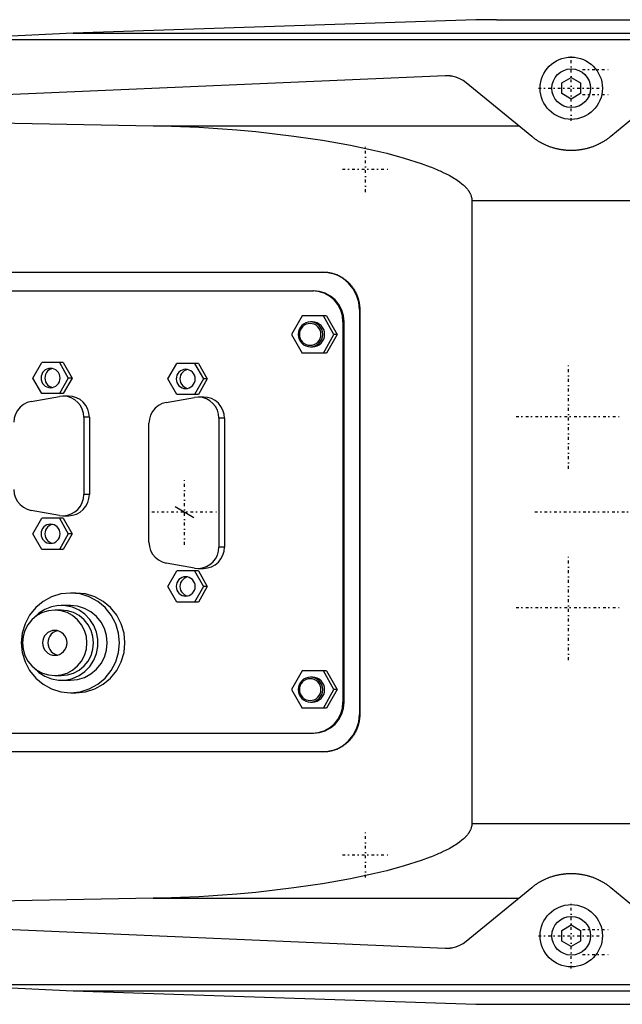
# Model space of a CAD drawing. Extents: x -706 to 181, y -120 to 120.
# Tile 3 of 5: x -413 to -317, y -79 to 79. Entities that reach past the tile are written whole.
import ezdxf

# ---------------------------------------------------------------- set-up
doc = ezdxf.new("R2010")
doc.units = 0
doc.linetypes.add('CENTER', pattern=[1.5, 0.45, -0.5, 0.05, -0.5])
for name, color, linetype in [('AM_0', 7, 'CONTINUOUS'), ('AM_10', 7, 'CONTINUOUS'), ('AM_7', 7, 'CENTER')]:
    doc.layers.add(name, color=color, linetype=linetype)

msp = doc.modelspace()

# ---------------------------------------------------------------- linework, layer by layer
at = {"layer": 'AM_0', "color": 7, "linetype": 'CONTINUOUS'}
for p, q in [((-337, 79), (-207, 79)), ((-337, 79), (-337, 78.97)), ((-340.31, 78.97), (-404.88, 76.83)), ((-337, 78.97), (-340.31, 78.97)), ((-404.88, 76.83), (-425.92, 75.83)), ((-404.88, 76.83), (-188.61, 76.83)), ((-425.92, 75.83), (-184.85, 75.83)), ((-345.22, 70), (-575.22, 60)), ((-326.5, 68.87), (-325, 69.73)), ((-325, 69.73), (-323.5, 68.87)), ((-331.34, 60.27), (-341.83, 68.87)), ((-326.5, 67.13), (-326.5, 68.87)), ((-323.5, 68.87), (-323.5, 67.13)), ((-308.17, 68.87), (-318.66, 60.27)), ((-325, 66.27), (-326.5, 67.13)), ((-323.5, 67.13), (-325, 66.27)), ((-489.33, 63.73), (-392.03, 61.98)), ((-392.03, 61.98), (-333.43, 61.98)), ((-340.94, 50), (-213.33, 50)), ((-340.94, 50), (-340.94, -50)), ((-461.38, 38.5), (-364.78, 38.5)), ((-460.08, 35.5), (-366.35, 35.5)), ((-358.96, 32.5), (-358.91, 32.5)), ((-358.96, 32.5), (-358.96, -32.5)), ((-358.91, 32.5), (-358.91, -32.5)), ((-368.17, 31.5), (-369.87, 28.5)), ((-364.27, 31.5), (-368.17, 31.5)), ((-366.51, 30.5), (-366.82, 30.5)), ((-363.05, 28.5), (-364.75, 31.5)), ((-364.27, 31.5), (-362.56, 28.5)), ((-361.6, 30.5), (-361.6, -30.5)), ((-361.6, 30.5), (-361.42, 30.5)), ((-361.42, -30.5), (-361.42, 30.5)), ((-369.87, 28.5), (-368.17, 25.5)), ((-364.75, 25.5), (-363.05, 28.5)), ((-362.56, 28.5), (-364.27, 25.5)), ((-362.56, 28.5), (-363.05, 28.5)), ((-364.27, 25.5), (-368.17, 25.5)), ((-366.82, 26.5), (-366.51, 26.5)), ((-411.33, 21.5), (-409.91, 24)), ((-406.46, 24), (-409.91, 24)), ((-407.07, 24), (-405.65, 21.5)), ((-406.46, 24), (-405.04, 21.5)), ((-389.67, 21.35), (-388.24, 23.85)), ((-384.79, 23.85), (-388.24, 23.85)), ((-385.4, 23.85), (-383.98, 21.35)), ((-384.79, 23.85), (-383.37, 21.35)), ((-409.91, 19), (-411.33, 21.5)), ((-405.65, 21.5), (-407.07, 19)), ((-405.04, 21.5), (-406.46, 19)), ((-405.04, 21.5), (-405.65, 21.5)), ((-388.24, 18.85), (-389.67, 21.35)), ((-383.98, 21.35), (-385.4, 18.85)), ((-383.37, 21.35), (-384.79, 18.85)), ((-383.37, 21.35), (-383.98, 21.35)), ((-406.46, 19), (-409.91, 19)), ((-411.61, 17.74), (-407.08, 18.55)), ((-405.62, 18.6), (-406.5, 18.6)), ((-389.95, 17.59), (-385.42, 18.4)), ((-384.79, 18.85), (-388.24, 18.85)), ((-383.95, 18.45), (-384.84, 18.45)), ((-403.15, 15.2), (-403.15, 2.8)), ((-402.27, 15.2), (-403.15, 15.2)), ((-402.27, 15.2), (-402.27, 2.8)), ((-392.71, -4.84), (-392.71, 14.24)), ((-381.49, 15.05), (-381.49, -5.65)), ((-380.6, 15.05), (-381.49, 15.05)), ((-380.6, 15.05), (-380.6, -5.65)), ((-402.27, 2.8), (-403.15, 2.8)), ((-407.08, -0.55), (-411.61, 0.26)), ((-411.33, -3.5), (-409.91, -1)), ((-406.46, -1), (-409.91, -1)), ((-407.07, -1), (-405.65, -3.5)), ((-406.5, -0.6), (-405.62, -0.6)), ((-406.46, -1), (-405.04, -3.5)), ((-409.91, -6), (-411.33, -3.5)), ((-405.65, -3.5), (-407.07, -6)), ((-405.04, -3.5), (-406.46, -6)), ((-405.04, -3.5), (-405.65, -3.5)), ((-406.46, -6), (-409.91, -6)), ((-380.6, -5.65), (-381.49, -5.65)), ((-385.42, -9), (-389.95, -8.19)), ((-389.67, -11.95), (-388.24, -9.45)), ((-384.79, -9.45), (-388.24, -9.45)), ((-385.4, -9.45), (-383.98, -11.95)), ((-384.84, -9.05), (-383.95, -9.05)), ((-384.79, -9.45), (-383.37, -11.95)), ((-388.24, -14.45), (-389.67, -11.95)), ((-383.98, -11.95), (-385.4, -14.45)), ((-383.37, -11.95), (-384.79, -14.45)), ((-383.37, -11.95), (-383.98, -11.95)), ((-404.43, -13), (-405.3, -13)), ((-406.78, -15.75), (-407.82, -15.75)), ((-405.3, -15), (-406.78, -15)), ((-384.79, -14.45), (-388.24, -14.45)), ((-407.82, -26.25), (-406.78, -26.25)), ((-368.17, -25.5), (-369.87, -28.5)), ((-364.27, -25.5), (-368.17, -25.5)), ((-366.51, -26.5), (-366.82, -26.5)), ((-363.05, -28.5), (-364.75, -25.5)), ((-364.27, -25.5), (-362.56, -28.5)), ((-406.78, -27), (-405.3, -27)), ((-405.3, -29), (-404.43, -29)), ((-369.87, -28.5), (-368.17, -31.5)), ((-364.75, -31.5), (-363.05, -28.5)), ((-362.56, -28.5), (-364.27, -31.5)), ((-362.56, -28.5), (-363.05, -28.5)), ((-364.27, -31.5), (-368.17, -31.5)), ((-366.82, -30.5), (-366.51, -30.5)), ((-361.6, -30.5), (-361.42, -30.5)), ((-358.96, -32.5), (-358.91, -32.5)), ((-460.08, -35.5), (-366.35, -35.5)), ((-364.78, -38.5), (-461.38, -38.5)), ((-340.94, -50), (-213.33, -50)), ((-575.22, -60), (-345.22, -70)), ((-341.83, -68.87), (-331.34, -60.27)), ((-318.66, -60.27), (-308.17, -68.87)), ((-392.03, -61.98), (-489.33, -63.73)), ((-392.03, -61.98), (-333.43, -61.98)), ((-326.5, -67.13), (-325, -66.27)), ((-325, -66.27), (-323.5, -67.13)), ((-326.5, -68.87), (-326.5, -67.13)), ((-323.5, -67.13), (-323.5, -68.87)), ((-325, -69.73), (-326.5, -68.87)), ((-323.5, -68.87), (-325, -69.73)), ((-425.92, -75.83), (-404.88, -76.83)), ((-425.92, -75.83), (-184.85, -75.83)), ((-404.88, -76.83), (-188.61, -76.83)), ((-404.88, -76.83), (-340.31, -78.97)), ((-340.31, -78.97), (-337, -78.97)), ((-337, -78.97), (-337, -79)), ((-337, -79), (-207, -79))]:
    msp.add_line(p, q, dxfattribs=at)
for points in [[(-358.96, 32.5), (-359.07, 33.67), (-359.41, 34.8), (-359.96, 35.83), (-360.69, 36.74), (-361.59, 37.49), (-362.61, 38.04), (-363.72, 38.38), (-364.87, 38.5)], [(-361.6, 30.5), (-361.69, 31.48), (-361.97, 32.41), (-362.43, 33.28), (-363.04, 34.04), (-363.78, 34.66), (-364.63, 35.12), (-365.56, 35.4), (-366.52, 35.5)], [(-361.42, 30.5), (-361.52, 31.48), (-361.8, 32.41), (-362.25, 33.28), (-362.86, 34.04), (-363.61, 34.66), (-364.46, 35.12), (-365.38, 35.4), (-366.35, 35.5)], [(-366.51, 26.5), (-366.13, 26.54), (-365.76, 26.65), (-365.42, 26.84), (-365.12, 27.09), (-364.88, 27.39), (-364.69, 27.73), (-364.58, 28.11), (-364.54, 28.5), (-364.58, 28.89), (-364.69, 29.27), (-364.88, 29.61), (-365.12, 29.91), (-365.42, 30.16), (-365.76, 30.35), (-366.13, 30.46), (-366.51, 30.5)], [(-408.19, 23.02), (-408.47, 22.93), (-408.73, 22.79), (-408.96, 22.59), (-409.15, 22.36), (-409.29, 22.09), (-409.38, 21.8), (-409.41, 21.5), (-409.38, 21.2), (-409.29, 20.91), (-409.15, 20.64), (-408.96, 20.41), (-408.73, 20.21), (-408.47, 20.07), (-408.19, 19.98)], [(-386.52, 22.87), (-386.8, 22.78), (-387.07, 22.64), (-387.3, 22.44), (-387.49, 22.21), (-387.63, 21.94), (-387.71, 21.65), (-387.74, 21.35), (-387.71, 21.05), (-387.63, 20.76), (-387.49, 20.49), (-387.3, 20.26), (-387.07, 20.06), (-386.8, 19.92), (-386.52, 19.83)], [(-411.61, 17.74), (-412.26, 17.55), (-412.85, 17.24), (-413.37, 16.82), (-413.8, 16.3), (-414.12, 15.71), (-414.31, 15.06), (-414.38, 14.39)], [(-403.15, 15.2), (-403.22, 15.85), (-403.4, 16.48), (-403.7, 17.07), (-404.11, 17.58), (-404.61, 18), (-405.18, 18.32), (-405.79, 18.52), (-406.44, 18.6), (-407.08, 18.55)], [(-402.27, 15.2), (-402.33, 15.86), (-402.52, 16.5), (-402.83, 17.09), (-403.25, 17.6), (-403.76, 18.03), (-404.33, 18.34), (-404.96, 18.53), (-405.62, 18.6)], [(-389.95, 17.59), (-390.59, 17.4), (-391.18, 17.09), (-391.7, 16.67), (-392.13, 16.15), (-392.45, 15.56), (-392.65, 14.91), (-392.71, 14.24)], [(-381.49, 15.05), (-381.55, 15.7), (-381.74, 16.33), (-382.04, 16.92), (-382.45, 17.43), (-382.94, 17.85), (-383.51, 18.17), (-384.13, 18.37), (-384.77, 18.45), (-385.42, 18.4)], [(-380.6, 15.05), (-380.67, 15.71), (-380.86, 16.35), (-381.17, 16.94), (-381.58, 17.45), (-382.09, 17.88), (-382.67, 18.19), (-383.3, 18.38), (-383.95, 18.45)], [(-414.38, 3.61), (-414.31, 2.94), (-414.12, 2.29), (-413.8, 1.7), (-413.37, 1.18), (-412.85, 0.76), (-412.26, 0.45), (-411.61, 0.26)], [(-407.08, -0.55), (-406.44, -0.6), (-405.79, -0.52), (-405.18, -0.32), (-404.61, 0), (-404.11, 0.42), (-403.7, 0.93), (-403.4, 1.52), (-403.22, 2.15), (-403.15, 2.8)], [(-405.62, -0.6), (-404.96, -0.53), (-404.33, -0.34), (-403.76, -0.03), (-403.25, 0.4), (-402.83, 0.91), (-402.52, 1.5), (-402.33, 2.14), (-402.27, 2.8)], [(-408.19, -1.98), (-408.47, -2.07), (-408.73, -2.21), (-408.96, -2.41), (-409.15, -2.64), (-409.29, -2.91), (-409.38, -3.2), (-409.41, -3.5), (-409.38, -3.8), (-409.29, -4.09), (-409.15, -4.36), (-408.96, -4.59), (-408.73, -4.79), (-408.47, -4.93), (-408.19, -5.02)], [(-392.71, -4.84), (-392.65, -5.51), (-392.45, -6.16), (-392.13, -6.75), (-391.7, -7.27), (-391.18, -7.69), (-390.59, -8), (-389.95, -8.19)], [(-385.42, -9), (-384.77, -9.05), (-384.13, -8.97), (-383.51, -8.77), (-382.94, -8.45), (-382.45, -8.03), (-382.04, -7.52), (-381.74, -6.93), (-381.55, -6.3), (-381.49, -5.65)], [(-383.95, -9.05), (-383.3, -8.98), (-382.67, -8.79), (-382.09, -8.48), (-381.58, -8.05), (-381.17, -7.54), (-380.86, -6.95), (-380.67, -6.31), (-380.6, -5.65)], [(-386.52, -10.43), (-386.8, -10.52), (-387.07, -10.66), (-387.3, -10.86), (-387.49, -11.09), (-387.63, -11.36), (-387.71, -11.65), (-387.74, -11.95), (-387.71, -12.25), (-387.63, -12.54), (-387.49, -12.81), (-387.3, -13.04), (-387.07, -13.24), (-386.8, -13.38), (-386.52, -13.47)], [(-404.43, -29), (-402.9, -28.85), (-401.42, -28.39), (-400.06, -27.65), (-398.86, -26.66), (-397.88, -25.44), (-397.16, -24.06), (-396.71, -22.56), (-396.56, -21), (-396.71, -19.44), (-397.16, -17.94), (-397.88, -16.56), (-398.86, -15.34), (-400.06, -14.35), (-401.42, -13.61), (-402.9, -13.15), (-404.43, -13)], [(-411.23, -24.95), (-410.39, -25.75), (-409.43, -26.36), (-408.36, -26.78), (-407.23, -26.98), (-406.09, -26.96), (-404.97, -26.71), (-403.92, -26.25), (-402.98, -25.59), (-402.18, -24.77), (-401.55, -23.8), (-401.12, -22.72), (-400.9, -21.58), (-400.9, -20.42), (-401.12, -19.28), (-401.55, -18.2), (-402.18, -17.23), (-402.98, -16.41), (-403.92, -15.75), (-404.97, -15.29), (-406.09, -15.04), (-407.23, -15.02), (-408.36, -15.22), (-409.43, -15.64), (-410.39, -16.25), (-411.23, -17.05)], [(-406.78, -26.25), (-405.77, -26.15), (-404.8, -25.85), (-403.91, -25.37), (-403.12, -24.71), (-402.48, -23.92), (-402, -23.01), (-401.71, -22.02), (-401.61, -21), (-401.71, -19.98), (-402, -18.99), (-402.48, -18.08), (-403.12, -17.29), (-403.91, -16.63), (-404.8, -16.15), (-405.77, -15.85), (-406.78, -15.75)], [(-405.3, -27), (-404.15, -26.88), (-403.04, -26.54), (-402.02, -25.99), (-401.12, -25.24), (-400.39, -24.33), (-399.84, -23.3), (-399.51, -22.17), (-399.39, -21), (-399.51, -19.83), (-399.84, -18.7), (-400.39, -17.67), (-401.12, -16.76), (-402.02, -16.01), (-403.04, -15.46), (-404.15, -15.12), (-405.3, -15)], [(-407.39, -19.05), (-407.75, -19.17), (-408.08, -19.36), (-408.37, -19.61), (-408.6, -19.91), (-408.78, -20.25), (-408.89, -20.62), (-408.92, -21), (-408.89, -21.38), (-408.78, -21.75), (-408.6, -22.09), (-408.37, -22.39), (-408.08, -22.64), (-407.75, -22.83), (-407.39, -22.95)], [(-366.51, -30.5), (-366.13, -30.46), (-365.76, -30.35), (-365.42, -30.16), (-365.12, -29.91), (-364.88, -29.61), (-364.69, -29.27), (-364.58, -28.89), (-364.54, -28.5), (-364.58, -28.11), (-364.69, -27.73), (-364.88, -27.39), (-365.12, -27.09), (-365.42, -26.84), (-365.76, -26.65), (-366.13, -26.54), (-366.51, -26.5)], [(-366.52, -35.5), (-365.56, -35.4), (-364.63, -35.12), (-363.78, -34.66), (-363.04, -34.04), (-362.43, -33.28), (-361.97, -32.41), (-361.69, -31.48), (-361.6, -30.5)], [(-366.35, -35.5), (-365.38, -35.4), (-364.46, -35.12), (-363.61, -34.66), (-362.86, -34.04), (-362.25, -33.28), (-361.8, -32.41), (-361.52, -31.48), (-361.42, -30.5)], [(-364.87, -38.5), (-363.72, -38.38), (-362.61, -38.04), (-361.59, -37.49), (-360.69, -36.74), (-359.96, -35.83), (-359.41, -34.8), (-359.07, -33.67), (-358.96, -32.5)]]:
    msp.add_lwpolyline(points, dxfattribs=at)
for points in [[(-366.82, 30.5), (-367.2, 30.46), (-367.57, 30.35), (-367.91, 30.16), (-368.21, 29.91), (-368.45, 29.61), (-368.64, 29.27), (-368.75, 28.89), (-368.79, 28.5), (-368.75, 28.11), (-368.64, 27.73), (-368.45, 27.39), (-368.21, 27.09), (-367.91, 26.84), (-367.57, 26.65), (-367.2, 26.54), (-366.82, 26.5), (-366.43, 26.54), (-366.06, 26.65), (-365.72, 26.84), (-365.42, 27.09), (-365.18, 27.39), (-365, 27.73), (-364.88, 28.11), (-364.85, 28.5), (-364.88, 28.89), (-365, 29.27), (-365.18, 29.61), (-365.42, 29.91), (-365.72, 30.16), (-366.06, 30.35), (-366.43, 30.46)], [(-366.86, 26.75), (-366.52, 26.78), (-366.2, 26.88), (-365.9, 27.04), (-365.64, 27.26), (-365.43, 27.53), (-365.27, 27.83), (-365.17, 28.16), (-365.14, 28.5), (-365.17, 28.84), (-365.27, 29.17), (-365.43, 29.47), (-365.64, 29.74), (-365.9, 29.96), (-366.2, 30.12), (-366.52, 30.22), (-366.86, 30.25), (-367.2, 30.22), (-367.52, 30.12), (-367.82, 29.96), (-368.08, 29.74), (-368.29, 29.47), (-368.45, 29.17), (-368.55, 28.84), (-368.58, 28.5), (-368.55, 28.16), (-368.45, 27.83), (-368.29, 27.53), (-368.08, 27.26), (-367.82, 27.04), (-367.52, 26.88), (-367.2, 26.78)], [(-408.49, 23.05), (-408.79, 23.02), (-409.07, 22.93), (-409.34, 22.79), (-409.57, 22.6), (-409.76, 22.36), (-409.9, 22.09), (-409.99, 21.8), (-410.02, 21.5), (-409.99, 21.2), (-409.9, 20.91), (-409.76, 20.64), (-409.57, 20.4), (-409.34, 20.21), (-409.07, 20.07), (-408.79, 19.98), (-408.49, 19.95), (-408.19, 19.98), (-407.9, 20.07), (-407.64, 20.21), (-407.41, 20.4), (-407.22, 20.64), (-407.08, 20.91), (-406.99, 21.2), (-406.96, 21.5), (-406.99, 21.8), (-407.08, 22.09), (-407.22, 22.36), (-407.41, 22.6), (-407.64, 22.79), (-407.9, 22.93), (-408.19, 23.02)], [(-386.82, 22.9), (-387.12, 22.87), (-387.41, 22.78), (-387.67, 22.64), (-387.9, 22.45), (-388.09, 22.21), (-388.23, 21.94), (-388.32, 21.65), (-388.35, 21.35), (-388.32, 21.05), (-388.23, 20.76), (-388.09, 20.49), (-387.9, 20.25), (-387.67, 20.06), (-387.41, 19.92), (-387.12, 19.83), (-386.82, 19.8), (-386.53, 19.83), (-386.24, 19.92), (-385.98, 20.06), (-385.74, 20.25), (-385.55, 20.49), (-385.41, 20.76), (-385.33, 21.05), (-385.3, 21.35), (-385.33, 21.65), (-385.41, 21.94), (-385.55, 22.21), (-385.74, 22.45), (-385.98, 22.64), (-386.24, 22.78), (-386.53, 22.87)], [(-408.49, -1.95), (-408.79, -1.98), (-409.07, -2.07), (-409.34, -2.21), (-409.57, -2.4), (-409.76, -2.64), (-409.9, -2.91), (-409.99, -3.2), (-410.02, -3.5), (-409.99, -3.8), (-409.9, -4.09), (-409.76, -4.36), (-409.57, -4.6), (-409.34, -4.79), (-409.07, -4.93), (-408.79, -5.02), (-408.49, -5.05), (-408.19, -5.02), (-407.9, -4.93), (-407.64, -4.79), (-407.41, -4.6), (-407.22, -4.36), (-407.08, -4.09), (-406.99, -3.8), (-406.96, -3.5), (-406.99, -3.2), (-407.08, -2.91), (-407.22, -2.64), (-407.41, -2.4), (-407.64, -2.21), (-407.9, -2.07), (-408.19, -1.98)], [(-386.82, -10.4), (-387.12, -10.43), (-387.41, -10.52), (-387.67, -10.66), (-387.9, -10.85), (-388.09, -11.09), (-388.23, -11.36), (-388.32, -11.65), (-388.35, -11.95), (-388.32, -12.25), (-388.23, -12.54), (-388.09, -12.81), (-387.9, -13.05), (-387.67, -13.24), (-387.41, -13.38), (-387.12, -13.47), (-386.82, -13.5), (-386.53, -13.47), (-386.24, -13.38), (-385.98, -13.24), (-385.74, -13.05), (-385.55, -12.81), (-385.41, -12.54), (-385.33, -12.25), (-385.3, -11.95), (-385.33, -11.65), (-385.41, -11.36), (-385.55, -11.09), (-385.74, -10.85), (-385.98, -10.66), (-386.24, -10.52), (-386.53, -10.43)], [(-405.3, -29), (-403.77, -28.85), (-402.29, -28.39), (-400.93, -27.65), (-399.73, -26.66), (-398.75, -25.44), (-398.02, -24.06), (-397.58, -22.56), (-397.42, -21), (-397.58, -19.44), (-398.02, -17.94), (-398.75, -16.56), (-399.73, -15.34), (-400.93, -14.35), (-402.29, -13.61), (-403.77, -13.15), (-405.3, -13), (-406.84, -13.15), (-408.32, -13.61), (-409.68, -14.35), (-410.87, -15.34), (-411.85, -16.56), (-412.58, -17.94), (-413.03, -19.44), (-413.18, -21), (-413.03, -22.56), (-412.58, -24.06), (-411.85, -25.44), (-410.87, -26.66), (-409.68, -27.65), (-408.32, -28.39), (-406.84, -28.85)], [(-407.82, -26.25), (-406.81, -26.15), (-405.84, -25.85), (-404.95, -25.37), (-404.16, -24.71), (-403.52, -23.92), (-403.04, -23.01), (-402.75, -22.02), (-402.65, -21), (-402.75, -19.98), (-403.04, -18.99), (-403.52, -18.08), (-404.16, -17.29), (-404.95, -16.63), (-405.84, -16.15), (-406.81, -15.85), (-407.82, -15.75), (-408.83, -15.85), (-409.8, -16.15), (-410.69, -16.63), (-411.48, -17.29), (-412.12, -18.08), (-412.6, -18.99), (-412.89, -19.98), (-412.99, -21), (-412.89, -22.02), (-412.6, -23.01), (-412.12, -23.92), (-411.48, -24.71), (-410.69, -25.37), (-409.8, -25.85), (-408.83, -26.15)], [(-407.82, -23), (-407.44, -22.96), (-407.07, -22.85), (-406.73, -22.66), (-406.43, -22.41), (-406.18, -22.11), (-406, -21.77), (-405.89, -21.39), (-405.85, -21), (-405.89, -20.61), (-406, -20.23), (-406.18, -19.89), (-406.43, -19.59), (-406.73, -19.34), (-407.07, -19.15), (-407.44, -19.04), (-407.82, -19), (-408.2, -19.04), (-408.57, -19.15), (-408.91, -19.34), (-409.21, -19.59), (-409.46, -19.89), (-409.64, -20.23), (-409.75, -20.61), (-409.79, -21), (-409.75, -21.39), (-409.64, -21.77), (-409.46, -22.11), (-409.21, -22.41), (-408.91, -22.66), (-408.57, -22.85), (-408.2, -22.96)], [(-366.82, -26.5), (-367.2, -26.54), (-367.57, -26.65), (-367.91, -26.84), (-368.21, -27.09), (-368.45, -27.39), (-368.64, -27.73), (-368.75, -28.11), (-368.79, -28.5), (-368.75, -28.89), (-368.64, -29.27), (-368.45, -29.61), (-368.21, -29.91), (-367.91, -30.16), (-367.57, -30.35), (-367.2, -30.46), (-366.82, -30.5), (-366.43, -30.46), (-366.06, -30.35), (-365.72, -30.16), (-365.42, -29.91), (-365.18, -29.61), (-365, -29.27), (-364.88, -28.89), (-364.85, -28.5), (-364.88, -28.11), (-365, -27.73), (-365.18, -27.39), (-365.42, -27.09), (-365.72, -26.84), (-366.06, -26.65), (-366.43, -26.54)], [(-366.86, -30.25), (-366.52, -30.22), (-366.2, -30.12), (-365.9, -29.96), (-365.64, -29.74), (-365.43, -29.47), (-365.27, -29.17), (-365.17, -28.84), (-365.14, -28.5), (-365.17, -28.16), (-365.27, -27.83), (-365.43, -27.53), (-365.64, -27.26), (-365.9, -27.04), (-366.2, -26.88), (-366.52, -26.78), (-366.86, -26.75), (-367.2, -26.78), (-367.52, -26.88), (-367.82, -27.04), (-368.08, -27.26), (-368.29, -27.53), (-368.45, -27.83), (-368.55, -28.16), (-368.58, -28.5), (-368.55, -28.84), (-368.45, -29.17), (-368.29, -29.47), (-368.08, -29.74), (-367.82, -29.96), (-367.52, -30.12), (-367.2, -30.22)]]:
    msp.add_lwpolyline(points, close=True, dxfattribs=at)
for points in [[(-341.83, 68.87, 0), (-342.32, 69.22, 0), (-342.95, 69.56, 0), (-343.13, 69.64, 0), (-343.32, 69.71, 0), (-343.42, 69.74, 0), (-343.52, 69.77, 0), (-343.71, 69.83, 0), (-343.91, 69.88, 0), (-344.11, 69.92, 0), (-344.22, 69.94, 0), (-344.26, 69.94, 0), (-344.29, 69.95, 0), (-344.31, 69.95, 0), (-344.32, 69.95, 0), (-344.36, 69.96, 0), (-344.39, 69.96, 0), (-344.42, 69.97, 0), (-344.46, 69.97, 0), (-344.49, 69.97, 0), (-344.51, 69.98, 0), (-344.52, 69.98, 0), (-344.56, 69.98, 0), (-344.59, 69.98, 0), (-344.61, 69.98, 0), (-344.63, 69.99, 0), (-344.66, 69.99, 0), (-344.69, 69.99, 0), (-344.71, 69.99, 0), (-344.73, 69.99, 0), (-344.76, 69.99, 0), (-344.78, 70, 0), (-344.79, 70, 0), (-344.79, 70, 0), (-344.79, 70, 0), (-344.8, 70, 0), (-344.8, 70, 0), (-344.81, 70, 0), (-344.81, 70, 0), (-344.82, 70, 0), (-344.83, 70, 0), (-344.83, 70, 0), (-344.83, 70, 0), (-344.84, 70, 0), (-344.84, 70, 0), (-344.85, 70, 0), (-344.85, 70, 0), (-344.86, 70, 0), (-344.86, 70, 0), (-344.87, 70, 0), (-344.87, 70, 0), (-344.88, 70, 0), (-344.88, 70, 0), (-344.89, 70, 0), (-344.89, 70, 0), (-344.9, 70, 0), (-344.9, 70, 0), (-344.9, 70, 0), (-344.91, 70, 0), (-344.91, 70, 0), (-344.92, 70, 0), (-344.92, 70, 0), (-344.93, 70, 0), (-344.93, 70, 0), (-344.93, 70, 0), (-344.94, 70, 0), (-344.94, 70, 0), (-344.95, 70, 0), (-344.96, 70, 0), (-344.96, 70, 0), (-344.96, 70, 0), (-344.97, 70, 0), (-344.97, 70, 0), (-344.98, 70, 0), (-344.98, 70, 0), (-344.99, 70, 0), (-344.99, 70, 0), (-345, 70, 0), (-345, 70, 0), (-345.01, 70, 0), (-345.01, 70, 0), (-345.02, 70, 0), (-345.02, 70, 0), (-345.03, 70, 0), (-345.03, 70, 0), (-345.03, 70, 0), (-345.04, 70, 0), (-345.05, 70, 0), (-345.05, 70, 0), (-345.06, 70, 0), (-345.06, 70, 0), (-345.07, 70, 0), (-345.07, 70, 0), (-345.07, 70, 0), (-345.08, 70, 0), (-345.08, 70, 0), (-345.09, 70, 0), (-345.1, 70, 0), (-345.1, 70, 0), (-345.1, 70, 0), (-345.11, 70, 0), (-345.11, 70, 0), (-345.12, 70, 0), (-345.12, 70, 0), (-345.12, 70, 0), (-345.13, 70, 0), (-345.13, 70, 0), (-345.14, 70, 0), (-345.14, 70, 0), (-345.15, 70, 0), (-345.15, 70, 0), (-345.16, 70, 0), (-345.16, 70, 0), (-345.17, 70, 0), (-345.17, 70, 0), (-345.17, 70, 0), (-345.18, 70, 0), (-345.19, 70, 0), (-345.19, 70, 0), (-345.2, 70, 0), (-345.2, 70, 0), (-345.2, 70, 0), (-345.21, 70, 0), (-345.21, 70, 0), (-345.22, 70, 0)], [(-392.03, 61.98, 0), (-390.59, 61.96, 0), (-387.67, 61.87, 0), (-384.69, 61.74, 0), (-383.19, 61.65, 0), (-381.68, 61.55, 0), (-378.64, 61.32, 0), (-375.58, 61.04, 0), (-372.52, 60.71, 0), (-369.46, 60.33, 0), (-366.41, 59.9, 0), (-364.9, 59.66, 0), (-363.39, 59.41, 0), (-360.41, 58.86, 0), (-357.47, 58.25, 0), (-354.59, 57.57, 0), (-351.78, 56.8, 0), (-349.05, 55.93, 0), (-347.64, 55.41, 0), (-347.41, 55.32, 0), (-346.93, 55.13, 0), (-346.46, 54.93, 0), (-346.22, 54.82, 0), (-345.99, 54.72, 0), (-345.52, 54.5, 0), (-345.06, 54.27, 0), (-344.6, 54.03, 0), (-344.16, 53.79, 0), (-343.73, 53.53, 0), (-343.52, 53.39, 0), (-343.31, 53.26, 0), (-342.91, 52.97, 0), (-342.53, 52.67, 0), (-342.32, 52.49, 0), (-342.26, 52.44, 0), (-342.2, 52.38, 0), (-342.17, 52.36, 0), (-342.14, 52.33, 0), (-342.08, 52.27, 0), (-342.03, 52.21, 0), (-341.97, 52.15, 0), (-341.91, 52.09, 0), (-341.86, 52.03, 0), (-341.83, 52, 0), (-341.8, 51.97, 0), (-341.74, 51.91, 0), (-341.69, 51.84, 0), (-341.64, 51.78, 0), (-341.58, 51.71, 0), (-341.53, 51.64, 0), (-341.51, 51.61, 0), (-341.48, 51.57, 0), (-341.44, 51.5, 0), (-341.39, 51.43, 0), (-341.37, 51.4, 0), (-341.35, 51.36, 0), (-341.3, 51.29, 0), (-341.26, 51.21, 0), (-341.24, 51.18, 0), (-341.22, 51.14, 0), (-341.19, 51.06, 0), (-341.15, 50.99, 0), (-341.12, 50.91, 0), (-341.09, 50.83, 0), (-341.06, 50.76, 0), (-341.05, 50.72, 0), (-341.04, 50.68, 0), (-341.02, 50.6, 0), (-341, 50.52, 0), (-340.98, 50.44, 0), (-340.96, 50.36, 0), (-340.95, 50.28, 0), (-340.95, 50.24, 0), (-340.94, 50.2, 0), (-340.94, 50.12, 0), (-340.94, 50.04, 0), (-340.94, 50, 0)], [(-318.66, 60.27, 0), (-318.7, 60.24, 0), (-318.77, 60.18, 0), (-318.85, 60.12, 0), (-318.89, 60.09, 0), (-318.93, 60.06, 0), (-319.01, 59.99, 0), (-319.09, 59.93, 0), (-319.18, 59.87, 0), (-319.27, 59.8, 0), (-319.37, 59.74, 0), (-319.41, 59.71, 0), (-319.46, 59.67, 0), (-319.56, 59.61, 0), (-319.66, 59.55, 0), (-319.76, 59.48, 0), (-319.86, 59.42, 0), (-319.97, 59.36, 0), (-320.02, 59.33, 0), (-320.07, 59.3, 0), (-320.18, 59.24, 0), (-320.29, 59.18, 0), (-320.34, 59.15, 0), (-320.4, 59.12, 0), (-320.51, 59.07, 0), (-320.61, 59.01, 0), (-320.67, 58.99, 0), (-320.72, 58.96, 0), (-320.83, 58.91, 0), (-320.95, 58.86, 0), (-321.06, 58.81, 0), (-321.18, 58.76, 0), (-321.3, 58.71, 0), (-321.36, 58.69, 0), (-321.42, 58.66, 0), (-321.54, 58.62, 0), (-321.67, 58.57, 0), (-321.79, 58.53, 0), (-321.92, 58.49, 0), (-322.05, 58.44, 0), (-322.12, 58.42, 0), (-322.19, 58.4, 0), (-322.32, 58.37, 0), (-322.45, 58.33, 0), (-322.59, 58.3, 0), (-322.72, 58.26, 0), (-322.86, 58.23, 0), (-322.93, 58.22, 0), (-323, 58.2, 0), (-323.14, 58.18, 0), (-323.28, 58.15, 0), (-323.41, 58.13, 0), (-323.55, 58.11, 0), (-323.69, 58.09, 0), (-323.76, 58.08, 0), (-323.83, 58.07, 0), (-323.97, 58.05, 0), (-324.11, 58.04, 0), (-324.25, 58.03, 0), (-324.39, 58.02, 0), (-324.53, 58.01, 0), (-324.59, 58.01, 0), (-324.66, 58.01, 0), (-324.8, 58, 0), (-324.93, 58, 0), (-325, 58, 0), (-325.07, 58, 0), (-325.2, 58, 0), (-325.34, 58.01, 0), (-325.41, 58.01, 0), (-325.47, 58.01, 0), (-325.61, 58.02, 0), (-325.75, 58.03, 0), (-325.89, 58.04, 0), (-326.03, 58.05, 0), (-326.17, 58.07, 0), (-326.24, 58.08, 0), (-326.31, 58.09, 0), (-326.45, 58.11, 0), (-326.59, 58.13, 0), (-326.72, 58.15, 0), (-326.86, 58.18, 0), (-327, 58.2, 0), (-327.07, 58.22, 0), (-327.14, 58.23, 0), (-327.28, 58.26, 0), (-327.41, 58.3, 0), (-327.55, 58.33, 0), (-327.68, 58.37, 0), (-327.81, 58.4, 0), (-327.88, 58.42, 0), (-327.95, 58.44, 0), (-328.08, 58.49, 0), (-328.21, 58.53, 0), (-328.33, 58.57, 0), (-328.46, 58.62, 0), (-328.58, 58.66, 0), (-328.64, 58.69, 0), (-328.7, 58.71, 0), (-328.82, 58.76, 0), (-328.94, 58.81, 0), (-329.05, 58.86, 0), (-329.17, 58.91, 0), (-329.28, 58.96, 0), (-329.33, 58.99, 0), (-329.39, 59.01, 0), (-329.49, 59.07, 0), (-329.6, 59.12, 0), (-329.66, 59.15, 0), (-329.71, 59.18, 0), (-329.82, 59.24, 0), (-329.93, 59.3, 0), (-329.98, 59.33, 0), (-330.03, 59.36, 0), (-330.14, 59.42, 0), (-330.24, 59.48, 0), (-330.34, 59.55, 0), (-330.44, 59.61, 0), (-330.54, 59.67, 0), (-330.59, 59.71, 0), (-330.63, 59.74, 0), (-330.73, 59.8, 0), (-330.82, 59.87, 0), (-330.91, 59.93, 0), (-330.99, 59.99, 0), (-331.07, 60.06, 0), (-331.11, 60.09, 0), (-331.15, 60.12, 0), (-331.23, 60.18, 0), (-331.3, 60.24, 0), (-331.34, 60.27, 0)], [(-364.78, 38.5, 0), (-364.74, 38.5, 0), (-364.66, 38.5, 0), (-364.58, 38.5, 0), (-364.53, 38.49, 0), (-364.49, 38.49, 0), (-364.41, 38.49, 0), (-364.33, 38.48, 0), (-364.24, 38.47, 0), (-364.16, 38.47, 0), (-364.07, 38.46, 0), (-364.03, 38.45, 0), (-363.99, 38.45, 0), (-363.91, 38.43, 0), (-363.82, 38.42, 0), (-363.74, 38.4, 0), (-363.65, 38.39, 0), (-363.57, 38.37, 0), (-363.53, 38.36, 0), (-363.49, 38.35, 0), (-363.4, 38.33, 0), (-363.32, 38.31, 0), (-363.28, 38.3, 0), (-363.23, 38.29, 0), (-363.15, 38.26, 0), (-363.07, 38.24, 0), (-363.03, 38.23, 0), (-362.98, 38.21, 0), (-362.9, 38.18, 0), (-362.82, 38.16, 0), (-362.74, 38.12, 0), (-362.66, 38.09, 0), (-362.58, 38.06, 0), (-362.54, 38.04, 0), (-362.5, 38.03, 0), (-362.42, 37.99, 0), (-362.34, 37.95, 0), (-362.26, 37.92, 0), (-362.18, 37.88, 0), (-362.1, 37.84, 0), (-362.06, 37.82, 0), (-362.03, 37.8, 0), (-361.95, 37.76, 0), (-361.87, 37.71, 0), (-361.8, 37.67, 0), (-361.73, 37.62, 0), (-361.65, 37.58, 0), (-361.62, 37.55, 0), (-361.58, 37.53, 0), (-361.51, 37.48, 0), (-361.44, 37.43, 0), (-361.37, 37.38, 0), (-361.3, 37.33, 0), (-361.23, 37.28, 0), (-361.2, 37.25, 0), (-361.16, 37.22, 0), (-361.1, 37.17, 0), (-361.03, 37.12, 0), (-360.97, 37.06, 0), (-360.9, 37, 0), (-360.84, 36.95, 0), (-360.81, 36.92, 0), (-360.78, 36.89, 0), (-360.72, 36.83, 0), (-360.66, 36.77, 0), (-360.63, 36.74, 0), (-360.6, 36.71, 0), (-360.55, 36.65, 0), (-360.49, 36.59, 0), (-360.46, 36.56, 0), (-360.43, 36.53, 0), (-360.38, 36.47, 0), (-360.32, 36.4, 0), (-360.27, 36.34, 0), (-360.21, 36.27, 0), (-360.16, 36.2, 0), (-360.14, 36.17, 0), (-360.11, 36.13, 0), (-360.06, 36.06, 0), (-360.01, 35.99, 0), (-359.96, 35.92, 0), (-359.91, 35.85, 0), (-359.86, 35.78, 0), (-359.84, 35.74, 0), (-359.82, 35.7, 0), (-359.77, 35.63, 0), (-359.73, 35.55, 0), (-359.68, 35.47, 0), (-359.64, 35.4, 0), (-359.6, 35.32, 0), (-359.58, 35.28, 0), (-359.56, 35.24, 0), (-359.52, 35.16, 0), (-359.48, 35.08, 0), (-359.45, 35, 0), (-359.41, 34.92, 0), (-359.38, 34.84, 0), (-359.36, 34.8, 0), (-359.34, 34.76, 0), (-359.31, 34.67, 0), (-359.28, 34.59, 0), (-359.25, 34.51, 0), (-359.22, 34.42, 0), (-359.19, 34.34, 0), (-359.18, 34.3, 0), (-359.17, 34.25, 0), (-359.14, 34.17, 0), (-359.12, 34.08, 0), (-359.11, 34.04, 0), (-359.1, 34, 0), (-359.08, 33.91, 0), (-359.06, 33.83, 0), (-359.05, 33.78, 0), (-359.04, 33.74, 0), (-359.02, 33.65, 0), (-359.01, 33.57, 0), (-358.99, 33.48, 0), (-358.98, 33.4, 0), (-358.97, 33.31, 0), (-358.96, 33.27, 0), (-358.95, 33.22, 0), (-358.94, 33.14, 0), (-358.94, 33.05, 0), (-358.93, 32.97, 0), (-358.92, 32.88, 0), (-358.92, 32.8, 0), (-358.92, 32.75, 0), (-358.92, 32.71, 0), (-358.91, 32.63, 0), (-358.91, 32.54, 0), (-358.91, 32.5, 0)], [(-358.91, -32.5, 0), (-358.91, -32.54, 0), (-358.91, -32.63, 0), (-358.92, -32.71, 0), (-358.92, -32.75, 0), (-358.92, -32.8, 0), (-358.92, -32.88, 0), (-358.93, -32.97, 0), (-358.94, -33.05, 0), (-358.94, -33.14, 0), (-358.95, -33.22, 0), (-358.96, -33.27, 0), (-358.97, -33.31, 0), (-358.98, -33.4, 0), (-358.99, -33.48, 0), (-359.01, -33.57, 0), (-359.02, -33.65, 0), (-359.04, -33.74, 0), (-359.05, -33.78, 0), (-359.06, -33.83, 0), (-359.08, -33.91, 0), (-359.1, -34, 0), (-359.11, -34.04, 0), (-359.12, -34.08, 0), (-359.14, -34.17, 0), (-359.17, -34.25, 0), (-359.18, -34.3, 0), (-359.19, -34.34, 0), (-359.22, -34.42, 0), (-359.25, -34.51, 0), (-359.28, -34.59, 0), (-359.31, -34.67, 0), (-359.34, -34.76, 0), (-359.36, -34.8, 0), (-359.38, -34.84, 0), (-359.41, -34.92, 0), (-359.45, -35, 0), (-359.48, -35.08, 0), (-359.52, -35.16, 0), (-359.56, -35.24, 0), (-359.58, -35.28, 0), (-359.6, -35.32, 0), (-359.64, -35.4, 0), (-359.68, -35.47, 0), (-359.73, -35.55, 0), (-359.77, -35.63, 0), (-359.82, -35.7, 0), (-359.84, -35.74, 0), (-359.86, -35.78, 0), (-359.91, -35.85, 0), (-359.96, -35.92, 0), (-360.01, -35.99, 0), (-360.06, -36.06, 0), (-360.11, -36.13, 0), (-360.14, -36.17, 0), (-360.16, -36.2, 0), (-360.21, -36.27, 0), (-360.27, -36.34, 0), (-360.32, -36.4, 0), (-360.38, -36.47, 0), (-360.43, -36.53, 0), (-360.46, -36.56, 0), (-360.49, -36.59, 0), (-360.55, -36.65, 0), (-360.6, -36.71, 0), (-360.63, -36.74, 0), (-360.66, -36.77, 0), (-360.72, -36.83, 0), (-360.78, -36.89, 0), (-360.81, -36.92, 0), (-360.84, -36.95, 0), (-360.9, -37, 0), (-360.97, -37.06, 0), (-361.03, -37.12, 0), (-361.1, -37.17, 0), (-361.16, -37.22, 0), (-361.2, -37.25, 0), (-361.23, -37.28, 0), (-361.3, -37.33, 0), (-361.37, -37.38, 0), (-361.44, -37.43, 0), (-361.51, -37.48, 0), (-361.58, -37.53, 0), (-361.62, -37.55, 0), (-361.65, -37.58, 0), (-361.73, -37.62, 0), (-361.8, -37.67, 0), (-361.87, -37.71, 0), (-361.95, -37.76, 0), (-362.03, -37.8, 0), (-362.06, -37.82, 0), (-362.1, -37.84, 0), (-362.18, -37.88, 0), (-362.26, -37.92, 0), (-362.34, -37.95, 0), (-362.42, -37.99, 0), (-362.5, -38.03, 0), (-362.54, -38.04, 0), (-362.58, -38.06, 0), (-362.66, -38.09, 0), (-362.74, -38.12, 0), (-362.82, -38.16, 0), (-362.9, -38.18, 0), (-362.98, -38.21, 0), (-363.03, -38.23, 0), (-363.07, -38.24, 0), (-363.15, -38.26, 0), (-363.23, -38.29, 0), (-363.28, -38.3, 0), (-363.32, -38.31, 0), (-363.4, -38.33, 0), (-363.49, -38.35, 0), (-363.53, -38.36, 0), (-363.57, -38.37, 0), (-363.65, -38.39, 0), (-363.74, -38.4, 0), (-363.82, -38.42, 0), (-363.91, -38.43, 0), (-363.99, -38.45, 0), (-364.03, -38.45, 0), (-364.07, -38.46, 0), (-364.16, -38.47, 0), (-364.24, -38.47, 0), (-364.33, -38.48, 0), (-364.41, -38.49, 0), (-364.49, -38.49, 0), (-364.53, -38.49, 0), (-364.58, -38.5, 0), (-364.66, -38.5, 0), (-364.74, -38.5, 0), (-364.78, -38.5, 0)], [(-340.94, -50, 0), (-340.94, -50.04, 0), (-340.94, -50.12, 0), (-340.94, -50.2, 0), (-340.95, -50.24, 0), (-340.95, -50.28, 0), (-340.96, -50.36, 0), (-340.98, -50.44, 0), (-341, -50.52, 0), (-341.02, -50.6, 0), (-341.04, -50.68, 0), (-341.05, -50.72, 0), (-341.06, -50.76, 0), (-341.09, -50.83, 0), (-341.12, -50.91, 0), (-341.15, -50.99, 0), (-341.19, -51.06, 0), (-341.22, -51.14, 0), (-341.24, -51.18, 0), (-341.26, -51.21, 0), (-341.3, -51.29, 0), (-341.35, -51.36, 0), (-341.37, -51.4, 0), (-341.39, -51.43, 0), (-341.44, -51.5, 0), (-341.48, -51.57, 0), (-341.51, -51.61, 0), (-341.53, -51.64, 0), (-341.58, -51.71, 0), (-341.64, -51.78, 0), (-341.69, -51.84, 0), (-341.74, -51.91, 0), (-341.8, -51.97, 0), (-341.83, -52, 0), (-341.86, -52.03, 0), (-341.91, -52.09, 0), (-341.97, -52.15, 0), (-342.03, -52.21, 0), (-342.08, -52.27, 0), (-342.14, -52.33, 0), (-342.17, -52.36, 0), (-342.2, -52.38, 0), (-342.26, -52.44, 0), (-342.32, -52.49, 0), (-342.53, -52.67, 0), (-342.91, -52.97, 0), (-343.31, -53.26, 0), (-343.52, -53.39, 0), (-343.73, -53.53, 0), (-344.16, -53.79, 0), (-344.6, -54.03, 0), (-345.06, -54.27, 0), (-345.52, -54.5, 0), (-345.99, -54.72, 0), (-346.22, -54.82, 0), (-346.46, -54.93, 0), (-346.93, -55.13, 0), (-347.41, -55.32, 0), (-347.64, -55.41, 0), (-349.05, -55.93, 0), (-351.78, -56.8, 0), (-354.59, -57.57, 0), (-357.47, -58.25, 0), (-360.41, -58.86, 0), (-363.39, -59.41, 0), (-364.9, -59.66, 0), (-366.41, -59.9, 0), (-369.46, -60.33, 0), (-372.52, -60.71, 0), (-375.58, -61.04, 0), (-378.64, -61.32, 0), (-381.68, -61.55, 0), (-383.19, -61.65, 0), (-384.69, -61.74, 0), (-387.67, -61.87, 0), (-390.59, -61.96, 0), (-392.03, -61.98, 0)], [(-331.34, -60.27, 0), (-331.3, -60.24, 0), (-331.23, -60.18, 0), (-331.15, -60.12, 0), (-331.11, -60.09, 0), (-331.07, -60.06, 0), (-330.99, -59.99, 0), (-330.91, -59.93, 0), (-330.82, -59.87, 0), (-330.73, -59.8, 0), (-330.63, -59.74, 0), (-330.59, -59.71, 0), (-330.54, -59.67, 0), (-330.44, -59.61, 0), (-330.34, -59.55, 0), (-330.24, -59.48, 0), (-330.14, -59.42, 0), (-330.03, -59.36, 0), (-329.98, -59.33, 0), (-329.93, -59.3, 0), (-329.82, -59.24, 0), (-329.71, -59.18, 0), (-329.66, -59.15, 0), (-329.6, -59.12, 0), (-329.49, -59.07, 0), (-329.39, -59.01, 0), (-329.33, -58.99, 0), (-329.28, -58.96, 0), (-329.17, -58.91, 0), (-329.05, -58.86, 0), (-328.94, -58.81, 0), (-328.82, -58.76, 0), (-328.7, -58.71, 0), (-328.64, -58.69, 0), (-328.58, -58.66, 0), (-328.46, -58.62, 0), (-328.33, -58.57, 0), (-328.21, -58.53, 0), (-328.08, -58.49, 0), (-327.95, -58.44, 0), (-327.88, -58.42, 0), (-327.81, -58.4, 0), (-327.68, -58.37, 0), (-327.55, -58.33, 0), (-327.41, -58.3, 0), (-327.28, -58.26, 0), (-327.14, -58.23, 0), (-327.07, -58.22, 0), (-327, -58.2, 0), (-326.86, -58.18, 0), (-326.72, -58.15, 0), (-326.59, -58.13, 0), (-326.45, -58.11, 0), (-326.31, -58.09, 0), (-326.24, -58.08, 0), (-326.17, -58.07, 0), (-326.03, -58.05, 0), (-325.89, -58.04, 0), (-325.75, -58.03, 0), (-325.61, -58.02, 0), (-325.47, -58.01, 0), (-325.41, -58.01, 0), (-325.34, -58.01, 0), (-325.2, -58, 0), (-325.07, -58, 0), (-325, -58, 0), (-324.93, -58, 0), (-324.8, -58, 0), (-324.66, -58.01, 0), (-324.59, -58.01, 0), (-324.53, -58.01, 0), (-324.39, -58.02, 0), (-324.25, -58.03, 0), (-324.11, -58.04, 0), (-323.97, -58.05, 0), (-323.83, -58.07, 0), (-323.76, -58.08, 0), (-323.69, -58.09, 0), (-323.55, -58.11, 0), (-323.41, -58.13, 0), (-323.28, -58.15, 0), (-323.14, -58.18, 0), (-323, -58.2, 0), (-322.93, -58.22, 0), (-322.86, -58.23, 0), (-322.72, -58.26, 0), (-322.59, -58.3, 0), (-322.45, -58.33, 0), (-322.32, -58.37, 0), (-322.19, -58.4, 0), (-322.12, -58.42, 0), (-322.05, -58.44, 0), (-321.92, -58.49, 0), (-321.79, -58.53, 0), (-321.67, -58.57, 0), (-321.54, -58.62, 0), (-321.42, -58.66, 0), (-321.36, -58.69, 0), (-321.3, -58.71, 0), (-321.18, -58.76, 0), (-321.06, -58.81, 0), (-320.95, -58.86, 0), (-320.83, -58.91, 0), (-320.72, -58.96, 0), (-320.67, -58.99, 0), (-320.61, -59.01, 0), (-320.51, -59.07, 0), (-320.4, -59.12, 0), (-320.34, -59.15, 0), (-320.29, -59.18, 0), (-320.18, -59.24, 0), (-320.07, -59.3, 0), (-320.02, -59.33, 0), (-319.97, -59.36, 0), (-319.86, -59.42, 0), (-319.76, -59.48, 0), (-319.66, -59.55, 0), (-319.56, -59.61, 0), (-319.46, -59.67, 0), (-319.41, -59.71, 0), (-319.37, -59.74, 0), (-319.27, -59.8, 0), (-319.18, -59.87, 0), (-319.09, -59.93, 0), (-319.01, -59.99, 0), (-318.93, -60.06, 0), (-318.89, -60.09, 0), (-318.85, -60.12, 0), (-318.77, -60.18, 0), (-318.7, -60.24, 0), (-318.66, -60.27, 0)], [(-345.22, -70, 0), (-345.21, -70, 0), (-345.21, -70, 0), (-345.2, -70, 0), (-345.2, -70, 0), (-345.2, -70, 0), (-345.19, -70, 0), (-345.19, -70, 0), (-345.18, -70, 0), (-345.17, -70, 0), (-345.17, -70, 0), (-345.17, -70, 0), (-345.16, -70, 0), (-345.16, -70, 0), (-345.15, -70, 0), (-345.15, -70, 0), (-345.14, -70, 0), (-345.14, -70, 0), (-345.13, -70, 0), (-345.13, -70, 0), (-345.12, -70, 0), (-345.12, -70, 0), (-345.12, -70, 0), (-345.11, -70, 0), (-345.11, -70, 0), (-345.1, -70, 0), (-345.1, -70, 0), (-345.1, -70, 0), (-345.09, -70, 0), (-345.08, -70, 0), (-345.08, -70, 0), (-345.07, -70, 0), (-345.07, -70, 0), (-345.07, -70, 0), (-345.06, -70, 0), (-345.06, -70, 0), (-345.05, -70, 0), (-345.05, -70, 0), (-345.04, -70, 0), (-345.03, -70, 0), (-345.03, -70, 0), (-345.03, -70, 0), (-345.02, -70, 0), (-345.02, -70, 0), (-345.01, -70, 0), (-345.01, -70, 0), (-345, -70, 0), (-345, -70, 0), (-344.99, -70, 0), (-344.99, -70, 0), (-344.98, -70, 0), (-344.98, -70, 0), (-344.97, -70, 0), (-344.97, -70, 0), (-344.96, -70, 0), (-344.96, -70, 0), (-344.96, -70, 0), (-344.95, -70, 0), (-344.94, -70, 0), (-344.94, -70, 0), (-344.93, -70, 0), (-344.93, -70, 0), (-344.93, -70, 0), (-344.92, -70, 0), (-344.92, -70, 0), (-344.91, -70, 0), (-344.91, -70, 0), (-344.9, -70, 0), (-344.9, -70, 0), (-344.9, -70, 0), (-344.89, -70, 0), (-344.89, -70, 0), (-344.88, -70, 0), (-344.88, -70, 0), (-344.87, -70, 0), (-344.87, -70, 0), (-344.86, -70, 0), (-344.86, -70, 0), (-344.85, -70, 0), (-344.85, -70, 0), (-344.84, -70, 0), (-344.84, -70, 0), (-344.83, -70, 0), (-344.83, -70, 0), (-344.83, -70, 0), (-344.82, -70, 0), (-344.81, -70, 0), (-344.81, -70, 0), (-344.8, -70, 0), (-344.8, -70, 0), (-344.79, -70, 0), (-344.79, -70, 0), (-344.79, -70, 0), (-344.78, -70, 0), (-344.78, -69.99, 0), (-344.77, -69.99, 0), (-344.76, -69.99, 0), (-344.76, -69.99, 0), (-344.76, -69.99, 0), (-344.75, -69.99, 0), (-344.75, -69.99, 0), (-344.73, -69.99, 0), (-344.71, -69.99, 0), (-344.69, -69.99, 0), (-344.66, -69.99, 0), (-344.63, -69.99, 0), (-344.61, -69.98, 0), (-344.59, -69.98, 0), (-344.56, -69.98, 0), (-344.52, -69.98, 0), (-344.51, -69.98, 0), (-344.49, -69.97, 0), (-344.46, -69.97, 0), (-344.42, -69.97, 0), (-344.39, -69.96, 0), (-344.36, -69.96, 0), (-344.32, -69.95, 0), (-344.31, -69.95, 0), (-344.29, -69.95, 0), (-344.26, -69.94, 0), (-344.22, -69.94, 0), (-344.11, -69.92, 0), (-343.91, -69.88, 0), (-343.71, -69.83, 0), (-343.52, -69.77, 0), (-343.42, -69.74, 0), (-343.32, -69.71, 0), (-343.13, -69.64, 0), (-342.95, -69.56, 0), (-342.32, -69.22, 0), (-341.83, -68.87, 0)]]:
    msp.add_polyline3d(points, dxfattribs=at)
for centre, radius in [((-325, 68), 5), ((-325, 68), 3.1), ((-325, -68), 5), ((-325, -68), 3.1)]:
    msp.add_circle(centre, radius, dxfattribs=at)
at = {"layer": 'AM_10', "color": 7, "linetype": 'CONTINUOUS'}
msp.add_line((-388.5, 0.87), (-385.5, -0.87), dxfattribs=at)
at = {"layer": 'AM_7', "color": 4, "linetype": 'CENTER'}
for p, q in [((-325, 62.75), (-325, 73.25)), ((-323.2, 71), (-318.8, 71)), ((-330.25, 68), (-319.75, 68)), ((-323.2, 67), (-318.8, 67)), ((-358, 51.33), (-358, 58.67)), ((-361.68, 55), (-354.32, 55)), ((-325.45, 6.95), (-325.45, 23.75)), ((-333.85, 15.35), (-317.05, 15.35)), ((-387, -5.25), (-387, 5.25)), ((-392.25, 0), (-381.75, 0)), ((-330.85, 0), (-169.15, 0)), ((-325.45, -23.75), (-325.45, -6.95)), ((-333.85, -15.35), (-317.05, -15.35)), ((-358, -58.67), (-358, -51.33)), ((-361.68, -55), (-354.32, -55)), ((-325, -73.25), (-325, -62.75)), ((-323.2, -67), (-318.8, -67)), ((-330.25, -68), (-319.75, -68)), ((-323.2, -71), (-318.8, -71))]:
    msp.add_line(p, q, dxfattribs=at)

doc.saveas('drawing.dxf')
